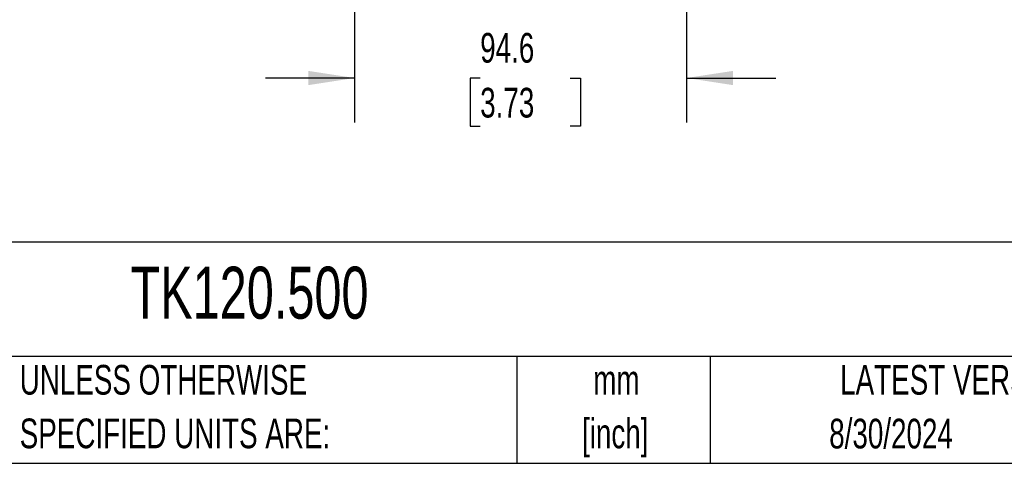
# Model space of a CAD drawing. Header units: millimetres. Extents: x 25 to 1092, y 25 to 838.
# Tile 48 of 94: x 670 to 951, y 25 to 152. Entities that reach past the tile are written whole.
import ezdxf

# ---------------------------------------------------------------- set-up
doc = ezdxf.new("R2010")
doc.units = ezdxf.units.MM
doc.header["$LTSCALE"] = 4
doc.layers.add('DIMENSIONS', color=140, linetype='Continuous', lineweight=25)
doc.layers.add('TEXT', color=140, linetype='Continuous', lineweight=25)
doc.styles.add('SLDTEXTSTYLE0', font='TXT', dxfattribs={"width": 0.7})
doc.dimstyles.new('SLDDIMSTYLE2', dxfattribs={"dimtxt": 8.632031, "dimasz": 13.208, "dimexe": 0, "dimexo": 0.0625, "dimgap": 2.158008, "dimtad": 0, "dimtih": 1, "dimtoh": 1, "dimrnd": 1e-09, "dimzin": 12, "dimdsep": 46, "dimtxsty": 'SLDTEXTSTYLE0', "dimsah": 1, "dimcen": 0.09, "dimadec": 0, "dimazin": 3, "dimtfac": 1, "dimtmove": 0, "dimatfit": 0, "dimfxl": 0, "dimfrac": 2, "dimtolj": 1, "dimtzin": 12, "dimarcsym": 0})

# ---------------------------------------------------------------- blocks, each defined once
blk = doc.blocks.new('_D_8')
at = {"layer": 'DIMENSIONS'}
for p, q in [((765.89, 255.51), (765.89, 122.57)), ((860.54, 255.51), (860.54, 122.57)), ((765.89, 135.27), (740.49, 135.27)), ((801.69, 135.27), (798.79, 135.27)), ((798.79, 135.27), (798.79, 121.55)), ((827.34, 135.27), (830.24, 135.27)), ((830.24, 135.27), (830.24, 121.55)), ((860.54, 135.27), (885.94, 135.27)), ((798.79, 121.55), (801.69, 121.55)), ((830.24, 121.55), (827.34, 121.55))]:
    blk.add_line(p, q, dxfattribs=at)
for points in [[(765.89, 135.27), (752.69, 137.3), (752.69, 133.24)], [(860.54, 135.27), (873.75, 133.24), (873.75, 137.3)]]:
    blk.add_solid(points, dxfattribs=at)
at = {"layer": 'DIMENSIONS', "char_height": 8.467, "attachment_point": 1, "style": 'SLDTEXTSTYLE0'}
for s, insert in [('94.6', (801.69, 148.12)), ('3.73', (801.69, 132.47))]:
    blk.add_mtext(s, dxfattribs=dict(at, insert=insert))

msp = doc.modelspace()

# ---------------------------------------------------------------- linework, layer by layer
at = {"layer": 'TEXT'}
for p, q in [((1092.2, 88.504431), (25.4, 88.504431)), ((1092.2, 55.88), (25.4, 55.88)), ((812.097218, 55.88), (812.097218, 25.4)), ((867.24839, 55.88), (867.24839, 25.4)), ((25.4, 25.4), (1092.2, 25.4))]:
    msp.add_line(p, q, dxfattribs=at)

# ---------------------------------------------------------------- texts
at = {"layer": 'TEXT', "style": 'SLDTEXTSTYLE0'}
for s, insert, char_height, attachment_point in [('TK120.500', (702.007194, 81.457533), 14.8166667, 1), ('UNLESS OTHERWISE', (670.431652, 53.455975), 8.46666667, 1), ('LATEST VERSION', (938.208526, 53.455975), 8.46666667, 2), ('mm', (840.521483, 53.445164), 8.4666667, 2), ('SPECIFIED UNITS ARE:', (670.431652, 38.167086), 8.46666667, 1), ('[inch]', (840.186345, 38.156274), 8.4666667, 2), ('8/30/2024', (918.805972, 38.110153), 8.4666667, 2)]:
    msp.add_mtext(s, dxfattribs=dict(at, insert=insert, char_height=char_height, attachment_point=attachment_point))

# ---------------------------------------------------------------- dimensions: what is measured, and where the dimension line sits
at = {"layer": 'DIMENSIONS'}
dim = msp.add_linear_dim(base=(860.541361, 135.271265), p1=(765.894314, 260.588507), p2=(860.541361, 260.588507), dimstyle='SLDDIMSTYLE2', dxfattribs=at)
dim.commit()
dim.dimension.update_dxf_attribs({"geometry": '_D_8', "text_midpoint": (814.511183, 135.271265), "dimtype": 160})

doc.saveas('drawing.dxf')
